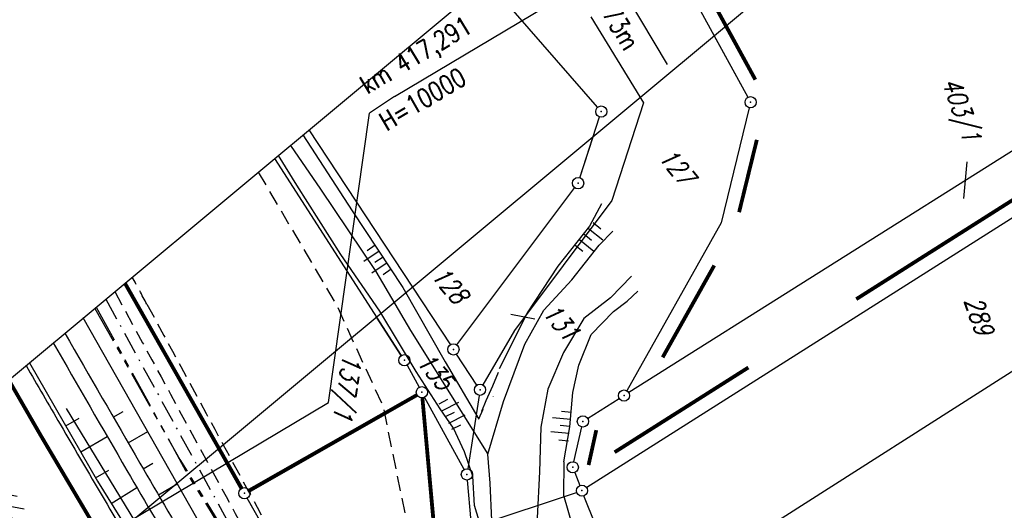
# Model space of a CAD drawing. Extents: x 448150 to 449332, y 437108 to 438384.
# Tile 169 of 172: x 448393 to 448524, y 438164 to 438229. Entities that reach past the tile are written whole.
import ezdxf

# ---------------------------------------------------------------- set-up
doc = ezdxf.new("R2010")
doc.units = 0
doc.header["$LTSCALE"] = 2
doc.header["$MEASUREMENT"] = 0
for name, pattern in [('AUSGEZOGEN', [0]), ('BAB-FM2', [2.6, 1.5, -0.5, 0.1, -0.5]), ('GEMARKBAB', [3.7, 2, -0.5, 0.1, -0.5, 0.1, -0.5]), ('GEMEINDE', [3.5, 2, -0.5, 0.5, -0.5]), ('GESTRICH-X2', [1.5, 1, -0.5]), ('PHANTOMX2', [5, 2.5, -0.5, 0.5, -0.5, 0.5, -0.5])]:
    doc.linetypes.add(name, pattern=pattern)
doc.layers.get('0').update_dxf_attribs({"linetype": 'AUSGEZOGEN'})
for name, color, linetype in [('211-FLSTNR', 8, 'AUSGEZOGEN'), ('211-GEMEINGRZ', 7, 'GEMEINDE'), ('211-GRENZL', 8, 'AUSGEZOGEN'), ('211-GRENZL-BAB', 7, 'AUSGEZOGEN'), ('211-GRENZP', 8, 'AUSGEZOGEN'), ('211-GRENZP-BAB', 7, 'AUSGEZOGEN'), ('212-FLSTNR', 8, 'AUSGEZOGEN'), ('212-GEMARKGRZ', 7, 'GEMARKBAB'), ('212-GEMEINGRZ', 7, 'GEMEINDE'), ('212-GRENZL', 8, 'AUSGEZOGEN'), ('212-GRENZL-BAB', 7, 'AUSGEZOGEN'), ('212-GRENZP', 8, 'AUSGEZOGEN'), ('212-GRENZP-BAB', 7, 'AUSGEZOGEN'), ('BAB_FM', 5, 'BAB-FM2'), ('BOESCHG', 250, 'AUSGEZOGEN'), ('DB-Bestand', 8, 'CONTINUOUS'), ('FBRTOP', 250, 'AUSGEZOGEN'), ('Lichtwellenleiter COLT', 46, 'PHANTOMX2'), ('Lichtwellenleiter GLH', 46, 'PHANTOMX2'), ('MULDE', 250, 'AUSGEZOGEN'), ('NZ', 250, 'AUSGEZOGEN'), ('Planeinteilung', 250, 'CONTINUOUS'), ('RAHMEN', 7, 'AUSGEZOGEN'), ('SCHLITZRINNE', 200, 'AUSGEZOGEN'), ('STROMLTG', 4, 'AUSGEZOGEN'), ('WEG', 250, 'GESTRICH-X2')]:
    doc.layers.add(name, color=color, linetype=linetype)
doc.styles.add('ROMANS', font='romans.shx', dxfattribs={"width": 0.8})

# ---------------------------------------------------------------- blocks, each defined once
blk = doc.blocks.new('PRIM_AC1_44')
at = {"layer": 'DB-Bestand', "color": 253, "linetype": 'Continuous'}
for points in [[(699.73, 259.09), (699.11, 257.93)], [(700.56, 258.64), (699.4, 256.47)], [(701.4, 258.19), (700.77, 257.03)], [(702.23, 257.75), (701.07, 255.58)], [(703.11, 257.27), (702.49, 256.11)]]:
    blk.add_lwpolyline(points, dxfattribs=at)
blk = doc.blocks.new('PRIM_AC1_45')
at = {"layer": 'DB-Bestand', "color": 253, "linetype": 'Continuous'}
for points in [[(677.43, 271.5), (678.59, 272.13)], [(677.91, 270.63), (680.07, 271.81)], [(678.36, 269.8), (679.52, 270.43)], [(678.82, 268.96), (680.98, 270.15)], [(679.27, 268.13), (680.43, 268.77)]]:
    blk.add_lwpolyline(points, dxfattribs=at)
blk = doc.blocks.new('PRIM_AC1_46')
at = {"layer": 'DB-Bestand', "color": 253, "linetype": 'Continuous'}
for points in [[(692.85, 243.28), (692.67, 245.74)], [(694.74, 243.42), (694.56, 245.87)], [(695.68, 243.49), (695.59, 244.8)], [(691.86, 243.2), (691.76, 244.52)], [(693.79, 243.35), (693.7, 244.66)]]:
    blk.add_lwpolyline(points, dxfattribs=at)
blk = doc.blocks.new('PRIM_AC1_47')
at = {"layer": 'DB-Bestand', "color": 253, "linetype": 'Continuous'}
for points in [[(669.98, 243.64), (670.47, 241.23)], [(670.91, 243.83), (671.17, 242.54)], [(671.84, 244.02), (672.33, 241.61)], [(672.81, 244.22), (673.08, 242.93)], [(669.05, 243.46), (669.32, 242.16)]]:
    blk.add_lwpolyline(points, dxfattribs=at)
blk = doc.blocks.new('1135594')
blk.add_line((0, 297), (0, 594))
at = {"layer": 'RAHMEN'}
blk.add_line((25, 589), (25, 5), dxfattribs=at)
blk = doc.blocks.new('GST')
at = {"color": 0}
blk.add_circle((0, 0), 0.75, dxfattribs=at)
blk.add_point((0, 0), dxfattribs=at)

msp = doc.modelspace()

# ---------------------------------------------------------------- hatches: boundary and pattern name
at = {"layer": 'SCHLITZRINNE'}
h = msp.add_hatch(dxfattribs=at)
h.set_pattern_fill('_USER,_O', color=256, scale=1.5, angle=45, pattern_type=0)
h.set_pattern_definition([(346.6471, (448402.703, 438130.2319), (0.3464215, 1.459449), [])])
edge = h.paths.add_edge_path()
edge.add_arc((449904.24, 439087.13), 1777.86, 203.31812, 203.48267)
edge.add_arc((450830.09, 439489.36), 2787.31, 203.48267, 203.76867)
edge.add_arc((449457.11, 438884.7), 1287.08, 203.76867, 204.19775)
edge.add_arc((451276.92, 439702.47), 3282.18, 204.19775, 204.46645)
edge.add_arc((449906.01, 439078.68), 1776.02, 204.46645, 205.27297)
edge.add_arc((449910.82, 439080.95), 1781.34, 205.27297, 206.07829)
edge.add_arc((451264.49, 439743.47), 3288.45, 206.07829, 206.34674)
edge.add_arc((449467.42, 438853.49), 1283.08, 206.34674, 206.7765)
edge.add_arc((450802.56, 439527.23), 2778.58, 206.7765, 207.06319)
edge.add_arc((449911.38, 439071.91), 1777.82, 207.06319, 207.42161)
edge.add_arc((450110.43, 439175.18), 2002.06, 207.42161, 207.77968)
edge.add_arc((450110.95, 439175.45), 2002.65, 207.77968, 208.13769)
edge.add_arc((450111.73, 439175.87), 2003.53, 208.13769, 208.49541)
edge.add_arc((450113.78, 439176.99), 2005.87, 208.49541, 208.85292)
edge.add_arc((450109.18, 439174.45), 2000.61, 208.85292, 209.21131)
edge.add_arc((450108.36, 439173.99), 1999.67, 209.21131, 209.5698)
edge.add_arc((450107.2, 439173.33), 1998.34, 209.5698, 209.9288)
edge.add_arc((450102.31, 439170.52), 1992.7, 209.9288, 210.28832)
edge.add_arc((450111.32, 439175.78), 2003.13, 210.28832, 210.64578)
edge.add_arc((450119.74, 439180.77), 2012.92, 210.64578, 211.00236)
edge.add_arc((450119.64, 439180.71), 2012.81, 211.00236, 211.35916)
edge.add_arc((450107.59, 439173.36), 1998.69, 211.35916, 211.71723)
edge.add_arc((450101.48, 439169.59), 1991.51, 211.71723, 212.07656)
edge.add_arc((450113.56, 439177.16), 2005.76, 212.07656, 212.43462)
edge.add_arc((450112.63, 439176.56), 2004.66, 212.43462, 212.79251)
edge.add_arc((450107.74, 439173.42), 1998.85, 212.79251, 213.15092)
edge.add_arc((450108.76, 439174.08), 2000.07, 213.15092, 213.50955)
edge.add_arc((450105.42, 439171.87), 1996.06, 213.50955, 213.86854)
edge.add_arc((450110.46, 439175.25), 2002.13, 213.86854, 214.22594)
edge.add_arc((450122.84, 439183.68), 2017.1, 214.22594, 214.58201)
edge.add_arc((450116.67, 439179.42), 2009.61, 214.58201, 214.93982)
edge.add_arc((450097.03, 439165.7), 1985.65, 214.93982, 215.2998)
edge.add_arc((450097.52, 439166.05), 1986.25, 215.2998, 215.6597)
edge.add_arc((450116.05, 439179.34), 2009.05, 215.6597, 216.01756)
edge.add_arc((450123.92, 439185.07), 2018.79, 216.01756, 216.37348)
edge.add_arc((450109.34, 439174.33), 2000.67, 216.37348, 216.72246)
edge.add_arc((450119.64, 439180.71), 2013.31, 211.12891, 211.35916)
edge.add_arc((450107.59, 439173.36), 1999.19, 211.35916, 211.71723)
edge.add_arc((450101.48, 439169.59), 1992.01, 211.71723, 212.07656)
edge.add_arc((450113.56, 439177.16), 2006.26, 212.07656, 212.23445)
h = msp.add_hatch(dxfattribs=at)
h.set_pattern_fill('_USER,_O', color=256, scale=1.5, angle=45, pattern_type=0)
h.set_pattern_definition([(347.6119, (448421.49, 438100.1306), (0.321798, 1.4650754), [])])
edge = h.paths.add_edge_path()
edge.add_arc((449904.24, 439087.13), 1777.86, 203.31812, 203.48267)
edge.add_arc((450830.09, 439489.36), 2787.31, 203.48267, 203.76867)
edge.add_arc((449457.11, 438884.7), 1287.08, 203.76867, 204.19775)
edge.add_arc((451276.92, 439702.47), 3282.18, 204.19775, 204.46645)
edge.add_arc((449906.01, 439078.68), 1776.02, 204.46645, 205.27297)
edge.add_arc((449910.82, 439080.95), 1781.34, 205.27297, 206.07829)
edge.add_arc((451264.49, 439743.47), 3288.45, 206.07829, 206.34674)
edge.add_arc((449467.42, 438853.49), 1283.08, 206.34674, 206.7765)
edge.add_arc((450802.56, 439527.23), 2778.58, 206.7765, 207.06319)
edge.add_arc((449911.38, 439071.91), 1777.82, 207.06319, 207.42161)
edge.add_arc((450110.43, 439175.18), 2002.06, 207.42161, 207.77968)
edge.add_arc((450110.95, 439175.45), 2002.65, 207.77968, 208.13769)
edge.add_arc((450111.73, 439175.87), 2003.53, 208.13769, 208.49541)
edge.add_arc((450113.78, 439176.99), 2005.87, 208.49541, 208.85292)
edge.add_arc((450109.18, 439174.45), 2000.61, 208.85292, 209.21131)
edge.add_arc((450108.36, 439173.99), 1999.67, 209.21131, 209.5698)
edge.add_arc((450107.2, 439173.33), 1998.34, 209.5698, 209.9288)
edge.add_arc((450102.31, 439170.52), 1992.7, 209.9288, 210.28832)
edge.add_arc((450111.32, 439175.78), 2003.13, 210.28832, 210.64578)
edge.add_arc((450119.74, 439180.77), 2012.92, 210.64578, 211.00236)
edge.add_arc((450119.64, 439180.71), 2012.81, 211.00236, 211.35916)
edge.add_arc((450107.59, 439173.36), 1998.69, 211.35916, 211.71723)
edge.add_arc((450101.48, 439169.59), 1991.51, 211.71723, 212.07656)
edge.add_arc((450113.56, 439177.16), 2005.76, 212.07656, 212.43462)
edge.add_arc((450112.63, 439176.56), 2004.66, 212.43462, 212.79251)
edge.add_arc((450107.74, 439173.42), 1998.85, 212.79251, 213.15092)
edge.add_arc((450108.76, 439174.08), 2000.07, 213.15092, 213.50955)
edge.add_arc((450105.42, 439171.87), 1996.06, 213.50955, 213.86854)
edge.add_arc((450110.46, 439175.25), 2002.13, 213.86854, 214.22594)
edge.add_arc((450122.84, 439183.68), 2017.1, 214.22594, 214.58201)
edge.add_arc((450116.67, 439179.42), 2009.61, 214.58201, 214.93982)
edge.add_arc((450097.03, 439165.7), 1985.65, 214.93982, 215.2998)
edge.add_arc((450097.52, 439166.05), 1986.25, 215.2998, 215.6597)
edge.add_arc((450116.05, 439179.34), 2009.05, 215.6597, 216.01756)
edge.add_arc((450123.92, 439185.07), 2018.79, 216.01756, 216.37348)
edge.add_arc((450109.34, 439174.33), 2000.67, 216.37348, 216.72246)
edge.add_arc((450113.56, 439177.16), 2006.26, 212.27737, 212.43462)
edge.add_arc((450112.63, 439176.56), 2005.16, 212.43462, 212.79251)
edge.add_arc((450107.74, 439173.42), 1999.35, 212.79251, 213.09076)
h = msp.add_hatch(dxfattribs=at)
h.set_pattern_fill('_USER,_O', color=256, scale=1.5, angle=45, pattern_type=0)
h.set_pattern_definition([(348.87313, (448443.181, 438066.7889), (0.289473, 1.4718034), [])])
edge = h.paths.add_edge_path()
edge.add_arc((449904.24, 439087.13), 1777.86, 203.31812, 203.48267)
edge.add_arc((450830.09, 439489.36), 2787.31, 203.48267, 203.76867)
edge.add_arc((449457.11, 438884.7), 1287.08, 203.76867, 204.19775)
edge.add_arc((451276.92, 439702.47), 3282.18, 204.19775, 204.46645)
edge.add_arc((449906.01, 439078.68), 1776.02, 204.46645, 205.27297)
edge.add_arc((449910.82, 439080.95), 1781.34, 205.27297, 206.07829)
edge.add_arc((451264.49, 439743.47), 3288.45, 206.07829, 206.34674)
edge.add_arc((449467.42, 438853.49), 1283.08, 206.34674, 206.7765)
edge.add_arc((450802.56, 439527.23), 2778.58, 206.7765, 207.06319)
edge.add_arc((449911.38, 439071.91), 1777.82, 207.06319, 207.42161)
edge.add_arc((450110.43, 439175.18), 2002.06, 207.42161, 207.77968)
edge.add_arc((450110.95, 439175.45), 2002.65, 207.77968, 208.13769)
edge.add_arc((450111.73, 439175.87), 2003.53, 208.13769, 208.49541)
edge.add_arc((450113.78, 439176.99), 2005.87, 208.49541, 208.85292)
edge.add_arc((450109.18, 439174.45), 2000.61, 208.85292, 209.21131)
edge.add_arc((450108.36, 439173.99), 1999.67, 209.21131, 209.5698)
edge.add_arc((450107.2, 439173.33), 1998.34, 209.5698, 209.9288)
edge.add_arc((450102.31, 439170.52), 1992.7, 209.9288, 210.28832)
edge.add_arc((450111.32, 439175.78), 2003.13, 210.28832, 210.64578)
edge.add_arc((450119.74, 439180.77), 2012.92, 210.64578, 211.00236)
edge.add_arc((450119.64, 439180.71), 2012.81, 211.00236, 211.35916)
edge.add_arc((450107.59, 439173.36), 1998.69, 211.35916, 211.71723)
edge.add_arc((450101.48, 439169.59), 1991.51, 211.71723, 212.07656)
edge.add_arc((450113.56, 439177.16), 2005.76, 212.07656, 212.43462)
edge.add_arc((450112.63, 439176.56), 2004.66, 212.43462, 212.79251)
edge.add_arc((450107.74, 439173.42), 1998.85, 212.79251, 213.15092)
edge.add_arc((450108.76, 439174.08), 2000.07, 213.15092, 213.50955)
edge.add_arc((450105.42, 439171.87), 1996.06, 213.50955, 213.86854)
edge.add_arc((450110.46, 439175.25), 2002.13, 213.86854, 214.22594)
edge.add_arc((450122.84, 439183.68), 2017.1, 214.22594, 214.58201)
edge.add_arc((450116.67, 439179.42), 2009.61, 214.58201, 214.93982)
edge.add_arc((450097.03, 439165.7), 1985.65, 214.93982, 215.2998)
edge.add_arc((450097.52, 439166.05), 1986.25, 215.2998, 215.6597)
edge.add_arc((450116.05, 439179.34), 2009.05, 215.6597, 216.01756)
edge.add_arc((450123.92, 439185.07), 2018.79, 216.01756, 216.37348)
edge.add_arc((450109.34, 439174.33), 2000.67, 216.37348, 216.72246)
edge.add_arc((450107.74, 439173.42), 1999.35, 213.13382, 213.15092)
edge.add_arc((450108.76, 439174.08), 2000.57, 213.15092, 213.50955)
edge.add_arc((450105.42, 439171.87), 1996.56, 213.50955, 213.86854)
edge.add_arc((450110.46, 439175.25), 2002.63, 213.86854, 214.22594)
edge.add_arc((450122.84, 439183.68), 2017.6, 214.22594, 214.58201)
edge.add_arc((450116.67, 439179.42), 2010.11, 214.58201, 214.80582)

# ---------------------------------------------------------------- linework, layer by layer
at = {"layer": '211-FLSTNR'}
msp.add_line((448519.22, 438210.11), (448518.77, 438205.24), dxfattribs=at)
at = {"layer": '211-GEMEINGRZ', "const_width": 0.5, "flags": 128}
for points in [[(448485.28, 438231.46), (448490.95, 438221.1)], [(448529.15, 438207.43), (448514.3, 438198.02)], [(448485.46, 438196.28), (448478.86, 438184.53)], [(448490.02, 438182.65), (448475.51, 438173.46)], [(448468.66, 438169.62), (448469.69, 438174.28)]]:
    msp.add_lwpolyline(points, dxfattribs=at)
at = {"layer": '211-GRENZL'}
for p, q in [((448469.87, 438217.41), (448455.18, 438234.28)), ((448482.09, 438233.13), (448489.96, 438218.74)), ((448468.98, 438229.51), (448475.99, 438217.99)), ((448550.44, 438227.42), (448474.03, 438179.3)), ((448475.99, 438217.99), (448471.77, 438204.94)), ((448490.14, 438217.35), (448486.37, 438201.98)), ((448467.5, 438207.98), (448470.13, 438216.13)), ((448431.28, 438214.38), (448450.19, 438185.69)), ((448541.36, 438212.79), (448468.41, 438166.6)), ((448443.64, 438184.25), (448426.72, 438210.58)), ((448451.05, 438185.66), (448466.82, 438206.67)), ((448471.77, 438204.94), (448458.74, 438187.58)), ((448486.37, 438201.98), (448473.77, 438179.55)), ((448548.74, 438197.1), (448476.83, 438151.25)), ((448458.74, 438187.58), (448454.53, 438180.32)), ((448453.74, 438180.3), (448451.01, 438184.43)), ((448444.4, 438182.96), (448446.02, 438180.01)), ((448452.04, 438169.03), (448446.74, 438178.69)), ((448454.04, 438178.93), (448452.51, 438169.11)), ((448468.53, 438175.84), (448472.77, 438178.5)), ((448466.71, 438170.05), (448467.74, 438174.71)), ((448452.97, 438162.07), (448452.47, 438167.62)), ((448466.83, 438168.62), (448467.51, 438166.9)), ((448453.75, 438161.56), (448467.07, 438165.96)), ((448469.58, 438161.63), (448468.05, 438165.5))]:
    msp.add_line(p, q, dxfattribs=at)
at = {"layer": '211-GRENZL-BAB', "const_width": 0.5, "flags": 128}
for points in [[(448406.69, 438193.91), (448422.29, 438166.5)], [(448423.31, 438166.22), (448445.73, 438178.98)], [(448448.08, 438160.64), (448446.45, 438178.6)]]:
    msp.add_lwpolyline(points, dxfattribs=at)
at = {"layer": '211-GRENZL-BAB', "flags": 128}
for points in [[(448398.84, 438177.15), (448434.76, 438118.17)], [(448431.37, 438150.53), (448423.03, 438165.2)]]:
    msp.add_lwpolyline(points, dxfattribs=at)
at = {"layer": '212-FLSTNR'}
msp.add_line((448461.48, 438189.1), (448458.28, 438189.73), dxfattribs=at)
at = {"layer": '212-GEMARKGRZ', "const_width": 0.5, "flags": 128}
for points in [[(448518.59, 438200.74), (448504.44, 438191.78)], [(448480.22, 438176.45), (448472.14, 438171.33)]]:
    msp.add_lwpolyline(points, dxfattribs=at)
at = {"layer": '212-GEMEINGRZ', "const_width": 0.5, "flags": 128}
for points in [[(448487.22, 438227.91), (448490.87, 438221.24)], [(448491.15, 438213.06), (448488.78, 438203.39)], [(448483.84, 438193.39), (448478.56, 438184)], [(448468.66, 438169.62), (448469.69, 438174.28)]]:
    msp.add_lwpolyline(points, dxfattribs=at)
at = {"layer": '212-GRENZL'}
for p, q in [((448550.44, 438227.42), (448474.03, 438179.3)), ((448485.47, 438226.95), (448489.96, 438218.74)), ((448475.56, 438218.7), (448475.99, 438217.99)), ((448475.99, 438217.99), (448471.77, 438204.94)), ((448490.14, 438217.35), (448486.37, 438201.98)), ((448467.5, 438207.98), (448469.27, 438213.48)), ((448543.11, 438213.9), (448468.41, 438166.6)), ((448451.05, 438185.66), (448466.82, 438206.67)), ((448471.77, 438204.94), (448458.74, 438187.58)), ((448486.37, 438201.98), (448473.77, 438179.55)), ((448548.74, 438197.1), (448476.83, 438151.25)), ((448445.12, 438193.37), (448450.19, 438185.69)), ((448443.63, 438184.25), (448440.33, 438189.39)), ((448458.74, 438187.58), (448454.53, 438180.32)), ((448453.74, 438180.3), (448451.01, 438184.43)), ((448444.4, 438182.96), (448446.02, 438180.01)), ((448452.04, 438169.03), (448446.74, 438178.69)), ((448454.03, 438178.93), (448452.51, 438169.11)), ((448468.53, 438175.84), (448472.76, 438178.5)), ((448466.71, 438170.05), (448467.74, 438174.71)), ((448452.97, 438162.07), (448452.47, 438167.62)), ((448466.82, 438168.62), (448467.51, 438166.9)), ((448453.75, 438161.56), (448467.07, 438165.96)), ((448469.58, 438161.63), (448468.05, 438165.5))]:
    msp.add_line(p, q, dxfattribs=at)
at = {"layer": '212-GRENZL-BAB'}
msp.add_line((448431.37, 438150.53), (448423.03, 438165.2), dxfattribs=at)
at = {"layer": '212-GRENZL-BAB', "const_width": 0.5, "flags": 128}
for points in [[(448423.32, 438166.2), (448445.73, 438178.98)], [(448448.06, 438160.63), (448446.45, 438178.6)], [(448422.27, 438166.49), (448419.25, 438171.85)]]:
    msp.add_lwpolyline(points, dxfattribs=at)
at = {"layer": 'BAB_FM'}
msp.add_lwpolyline([(448404.14, 438191.79), (448423.57, 438156.34), (448448.85, 438114.34), (448476.37, 438073.78), (448505.23, 438031.54), (448523.44, 438007.89), (448529.19, 437999.5), (448545.84, 437975.57), (448566.77, 437952.41), (448596.55, 437917.89), (448606.47, 437905.57)], dxfattribs=at)
at = {"layer": 'BOESCHG'}
for p, q in [((448405.13, 438176.03), (448406.45, 438176.79)), ((448398.78, 438174.85), (448400.56, 438175.87)), ((448407.14, 438172.57), (448409.75, 438174.08)), ((448400.78, 438171.38), (448404.33, 438173.42)), ((448402.77, 438167.91), (448404.56, 438168.94)), ((448409.14, 438169.11), (448410.43, 438169.86)), ((448404.87, 438164.5), (448408.28, 438166.62)), ((448411.16, 438165.65), (448413.69, 438167.13))]:
    msp.add_line(p, q, dxfattribs=at)
for points in [[(448514.33, 438013.48), (448495.28, 438040.56), (448473.96, 438072.82), (448470.92, 438075.8), (448457.62, 438095.59), (448443.04, 438118.88), (448420.8, 438154.61), (448401.12, 438189.28)], [(448393.93, 438183.29), (448403.02, 438167.48), (448450.05, 438091.71), (448475.64, 438053.52), (448507.38, 438008.77), (448509.1, 438008.67)]]:
    msp.add_lwpolyline(points, dxfattribs=at)
at = {"layer": 'DB-Bestand', "linetype": 'Continuous'}
for p, q in [((448430.48, 438213.72), (448437.07, 438203.56)), ((448428.81, 438212.32), (448432.81, 438206.49)), ((448429.66, 438207), (448427.2, 438210.98)), ((448435.55, 438197.75), (448429.66, 438207)), ((448432.81, 438206.49), (448440.21, 438195.48)), ((448470.38, 438204.53), (448468.77, 438201.51)), ((448437.07, 438203.56), (448443.85, 438193.34)), ((448468.77, 438201.51), (448464.57, 438196.18)), ((448470.09, 438199), (448471.89, 438200.88)), ((448466.42, 438194.34), (448470.09, 438199)), ((448440.77, 438190.19), (448435.55, 438197.75)), ((448440.21, 438195.48), (448444.87, 438187.58)), ((448464.57, 438196.18), (448460.44, 438189.93)), ((448462.68, 438190.31), (448466.42, 438194.34)), ((448474.41, 438194.84), (448471.59, 438191.97)), ((448443.85, 438193.34), (448449.5, 438183.41)), ((448473.82, 438191.52), (448475.24, 438192.83)), ((448471.59, 438191.97), (448468.05, 438189.19)), ((448471.99, 438190.11), (448473.82, 438191.52)), ((448445.6, 438182.1), (448440.77, 438190.19)), ((448460.44, 438189.93), (448458.83, 438186.69)), ((448460.16, 438185.75), (448462.68, 438190.31)), ((448469.01, 438187.06), (448471.99, 438190.11)), ((448468.05, 438189.19), (448465.3, 438184.65)), ((448444.87, 438187.58), (448455.19, 438171.08)), ((448467.35, 438182.98), (448469.01, 438187.06)), ((448458.83, 438186.69), (448456.73, 438182.46)), ((448457.29, 438178.1), (448460.16, 438185.75)), ((448465.3, 438184.65), (448463.21, 438179.77)), ((448449.5, 438183.41), (448453.98, 438175.75)), ((448448.83, 438177.13), (448445.6, 438182.1)), ((448456.6, 438181.97), (448455.82, 438180.15)), ((448466.57, 438179.29), (448467.35, 438182.98)), ((448455.82, 438180.15), (448454.94, 438178.2)), ((448463.21, 438179.77), (448462.26, 438174.68)), ((448466.17, 438174.72), (448466.57, 438179.29)), ((448454.94, 438178.2), (448454.37, 438176.79)), ((448455.19, 438171.08), (448457.29, 438178.1)), ((448450.61, 438174.53), (448448.83, 438177.13)), ((448454.55, 438177.05), (448453.95, 438175.75)), ((448452.06, 438171.38), (448450.61, 438174.53)), ((448462.26, 438174.68), (448462.11, 438168.7)), ((448465.35, 438170.04), (448466.17, 438174.72)), ((448453.17, 438168.15), (448452.06, 438171.38)), ((448455.5, 438167.22), (448455.19, 438171.08)), ((448465.35, 438170.04), (448465.29, 438165.59)), ((448462.11, 438168.7), (448461.77, 438162.55)), ((448453.4, 438164.21), (448453.17, 438168.15)), ((448455.74, 438162.22), (448455.5, 438167.22)), ((448465.29, 438165.59), (448466.46, 438161.61)), ((448454.76, 438159.92), (448453.4, 438164.21))]:
    msp.add_line(p, q, dxfattribs=at)
at = {"layer": 'FBRTOP'}
msp.add_lwpolyline([(448393.47, 438182.91, 0.001148), (448398.03, 438175.08, 0.00156), (448404.3, 438164.41, 0.001556), (448410.66, 438153.75, 0.001557), (448417.09, 438143.13, 0.001562), (448423.56, 438132.59, 0.001568), (448430.1, 438122.08, 0.001562), (448436.72, 438111.58, 0.001562), (448443.41, 438101.14, 0.001564), (448450.15, 438090.75, 0.001565), (448456.96, 438080.39, 0.001566), (448463.83, 438070.08, 0.001559), (448470.76, 438059.83, 0.001554), (448477.77, 438049.58, 0.001561), (448484.86, 438039.37, 0.001571), (448491.97, 438029.26, 0.00157), (448499.14, 438019.2, 0.001561), (448506.42, 438009.13, 0.000234), (448507.52, 438007.61, 0.00156)], format="xyb", dxfattribs=at)
at = {"layer": 'FBRTOP', "const_width": 0.5}
msp.add_lwpolyline([(448391.16, 438180.99), (448395.44, 438173.57), (448408.09, 438152.21), (448421.01, 438131.01), (448434.19, 438109.97), (448447.64, 438089.11), (448461.34, 438068.41), (448475.3, 438047.88), (448489.52, 438027.53), (448503.99, 438007.36), (448518.72, 437987.37), (448533.69, 437967.57), (448548.9, 437947.96), (448564.37, 437928.53), (448580.07, 437909.31), (448596.01, 437890.28), (448612.19, 437871.45), (448628.6, 437852.82), (448645.25, 437834.41), (448662.12, 437816.2), (448679.22, 437798.2), (448696.54, 437780.42), (448713.76, 437763.18)], dxfattribs=at)
at = {"layer": 'Lichtwellenleiter COLT', "flags": 128}
msp.add_lwpolyline([(448402.65, 438190.55), (448414.03, 438170.37), (448451.89, 438109.11), (448451.89, 438109.11), (448484.59, 438058.55), (448501.75, 438035.75), (448517.38, 438012.31), (448522.17, 438004.42), (448531.09, 437990.21), (448539.58, 437979.52), (448546.51, 437970.68), (448549.23, 437965.9), (448553.09, 437959.91), (448553.09, 437959.91), (448596.45, 437905.25), (448596.45, 437905.25), (448642.32, 437851.78), (448659.36, 437835.4)], dxfattribs=at)
at = {"layer": 'Lichtwellenleiter GLH', "flags": 128}
msp.add_lwpolyline([(448402.86, 438190.72), (448415.11, 438168.31), (448419.91, 438160.49), (448420.72, 438158.16), (448503.05, 438031.34), (448522.17, 438004.42), (448532.91, 437989.33), (448539.67, 437979.78), (448549.91, 437964.58), (448559.07, 437950.98), (448598, 437903.19), (448632.59, 437863.53), (448656.71, 437838.28), (448666.36, 437831.36), (448672.42, 437827.2), (448672.42, 437827.2), (448672.42, 437827.2), (448838.47, 437670.55), (448842.77, 437668.36), (448853.43, 437665), (448877.05, 437657.59), (448892.66, 437650.23), (448906.67, 437637.3), (448920.23, 437624.26), (448935.45, 437618.38), (448950.43, 437608.21), (448972.82, 437591), (448987.74, 437577.68), (449010.1, 437551.38), (449016.19, 437536.4), (449021.74, 437528.72), (449038.78, 437522.27), (449054.54, 437521.86), (449060.55, 437520.65), (449065.79, 437515.9), (449095.77, 437479.47), (449099.8, 437476.39), (449111.46, 437468.05), (449130.15, 437452.82), (449130.15, 437452.82), (449149.33, 437438.24), (449167.32, 437424.32), (449186.31, 437409.34), (449205.49, 437394.55), (449213.17, 437388.46)], dxfattribs=at)
at = {"layer": 'MULDE'}
for points in [[(448398.67, 438187.24, 0.001198), (448408.69, 438169.89, 0.005118), (448423.89, 438144.33, 0.003547), (448430.6, 438133.48, 0.00233)], [(448397.11, 438185.94, 0.001177), (448406.96, 438168.89, 0.005118), (448422.18, 438143.29, 0.006504), (448434.63, 438123.42, 0.00233), (448442.65, 438111.1, -0.001724), (448453.5, 438094.48, -0.001778), (448459.88, 438084.57, 0.000475), (448483.64, 438047.42, 0.009177), (448491.12, 438036.21, 0.004071), (448508.59, 438011.46, 0.004071)]]:
    msp.add_lwpolyline(points, format="xyb", dxfattribs=at)
at = {"layer": 'NZ'}
for p, q in [((448442.7, 438218.86), (448475.39, 438238.31)), ((448471.5, 438235.99), (448479.17, 438223.1)), ((448442.7, 438218.86), (448439.36, 438216.6)), ((448433.9, 438177.96), (448439.36, 438216.6)), ((448391.47, 438152.72), (448433.9, 438177.96))]:
    msp.add_line(p, q, dxfattribs=at)
at = {"layer": 'STROMLTG', "linetype": 'GESTRICH-X2', "flags": 128}
msp.add_lwpolyline([(448424.51, 438208.75), (448434.98, 438190.99), (448441.21, 438177.37), (448445.77, 438155.08), (448468.71, 438116.12), (448495.69, 438071.2), (448508.33, 438048.45), (448509.99, 438042.32), (448517.4, 438016.22), (448517.64, 438013.39), (448513.96, 437997.68), (448503.32, 437957.68), (448496.83, 437934.43), (448486.94, 437933.06), (448410.08, 437919.06), (448385.52, 437914.81), (448357.36, 437909.67), (448353.42, 437909.58), (448342.51, 437907.03)], dxfattribs=at)
at = {"layer": 'WEG'}
msp.add_lwpolyline([(448407.67, 438194.73, -0.000156), (448409.63, 438191.11, 0.00014), (448427.76, 438157.72, 0.001303), (448443.28, 438129.32, 0.006754), (448446.37, 438123.89, 0.012316), (448447.01, 438122.85, 0.028069), (448447.32, 438122.42, 0.0261), (448447.33, 438122.41, 0.003562), (448447.73, 438121.72)], format="xyb", dxfattribs=at)
at = {"layer": 'WEG', "flags": 128}
msp.add_lwpolyline([(448405.34, 438192.79, 0.000198), (448425.16, 438156.31, 0.002436), (448443.78, 438122.45, 0.03937), (448445.1, 438120.46, 0.032209), (448445.11, 438120.45, 0.00057), (448445.34, 438120.22)], format="xyb", dxfattribs=at)

# ---------------------------------------------------------------- block references
at = {"linetype": 'Continuous', "rotation": 292.5882868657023}
for name in ['PRIM_AC1_45', 'PRIM_AC1_47', 'PRIM_AC1_46', 'PRIM_AC1_44']:
    msp.add_blockref(name, (447958.38, 438723.18), dxfattribs=at)
at = {"layer": '211-GRENZP', "rotation": 289.6609145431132}
for p in [(448490.32, 438218.08), (448470.36, 438216.84), (448467.27, 438207.27), (448450.6, 438185.06), (448444.04, 438183.62), (448454.15, 438179.67), (448473.4, 438178.9), (448467.9, 438175.44), (448466.55, 438169.32), (448452.4, 438168.37), (448467.78, 438166.2)]:
    msp.add_blockref('GST', p, dxfattribs=at)
at = {"layer": '211-GRENZP-BAB', "rotation": 289.6609145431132}
for p in [(448446.38, 438179.35), (448422.66, 438165.85)]:
    msp.add_blockref('GST', p, dxfattribs=at)
at = {"layer": '212-GRENZP', "rotation": 309.7713901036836}
for p in [(448490.32, 438218.08), (448467.27, 438207.27), (448450.6, 438185.06), (448444.04, 438183.62), (448454.15, 438179.67), (448473.4, 438178.9), (448467.9, 438175.44), (448466.55, 438169.32), (448452.4, 438168.37), (448467.78, 438166.2)]:
    msp.add_blockref('GST', p, dxfattribs=at)
at = {"layer": '212-GRENZP-BAB', "rotation": 309.7713901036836}
for p in [(448446.38, 438179.35), (448422.66, 438165.85)]:
    msp.add_blockref('GST', p, dxfattribs=at)
at = {"layer": 'Planeinteilung', "linetype": 'Continuous', "rotation": 309.7713901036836}
msp.add_blockref('1135594', (448149.7, 437980.02), dxfattribs=at)

# ---------------------------------------------------------------- texts
at = {"layer": '211-FLSTNR', "style": 'ROMANS', "oblique": 15, "width": 0.8}
for s, p in [('403/1', (448515.88, 438220.82)), ('289', (448518.8, 438191.58))]:
    msp.add_text(s, height=2.5, rotation=289.6609, dxfattribs=at).set_placement(p)
at = {"layer": '212-FLSTNR', "style": 'ROMANS', "oblique": 15, "width": 0.8}
for s, rotation, p in [('127', 309.7714, (448477.89, 438210.65)), ('128', 309.7714, (448447.52, 438194.86)), ('131', 309.7714, (448462.37, 438189.9)), ('135', 309.7714, (448445.56, 438183.34)), ('137/1', 261.1562, (448435.89, 438184.55))]:
    msp.add_text(s, height=2.5, rotation=rotation, dxfattribs=at).set_placement(p)
at = {"layer": 'DB-Bestand', "linetype": 'Continuous', "style": 'ROMANS', "oblique": 360, "width": 0.9}
msp.add_text('391.50', height=0.01, rotation=292.5883, dxfattribs=at).set_placement((448455.9, 438178.8))
at = {"layer": 'NZ', "style": 'ROMANS', "width": 0.8}
for s, rotation, p in [('573m', 300.7459, (448469.53, 438231.39)), ('km 417,291', 30.7459, (448439.09, 438219.12)), ('H=10000', 30.7459, (448441.65, 438214.19))]:
    msp.add_text(s, height=2.5, rotation=rotation, dxfattribs=at).set_placement(p)

doc.saveas('drawing.dxf')
